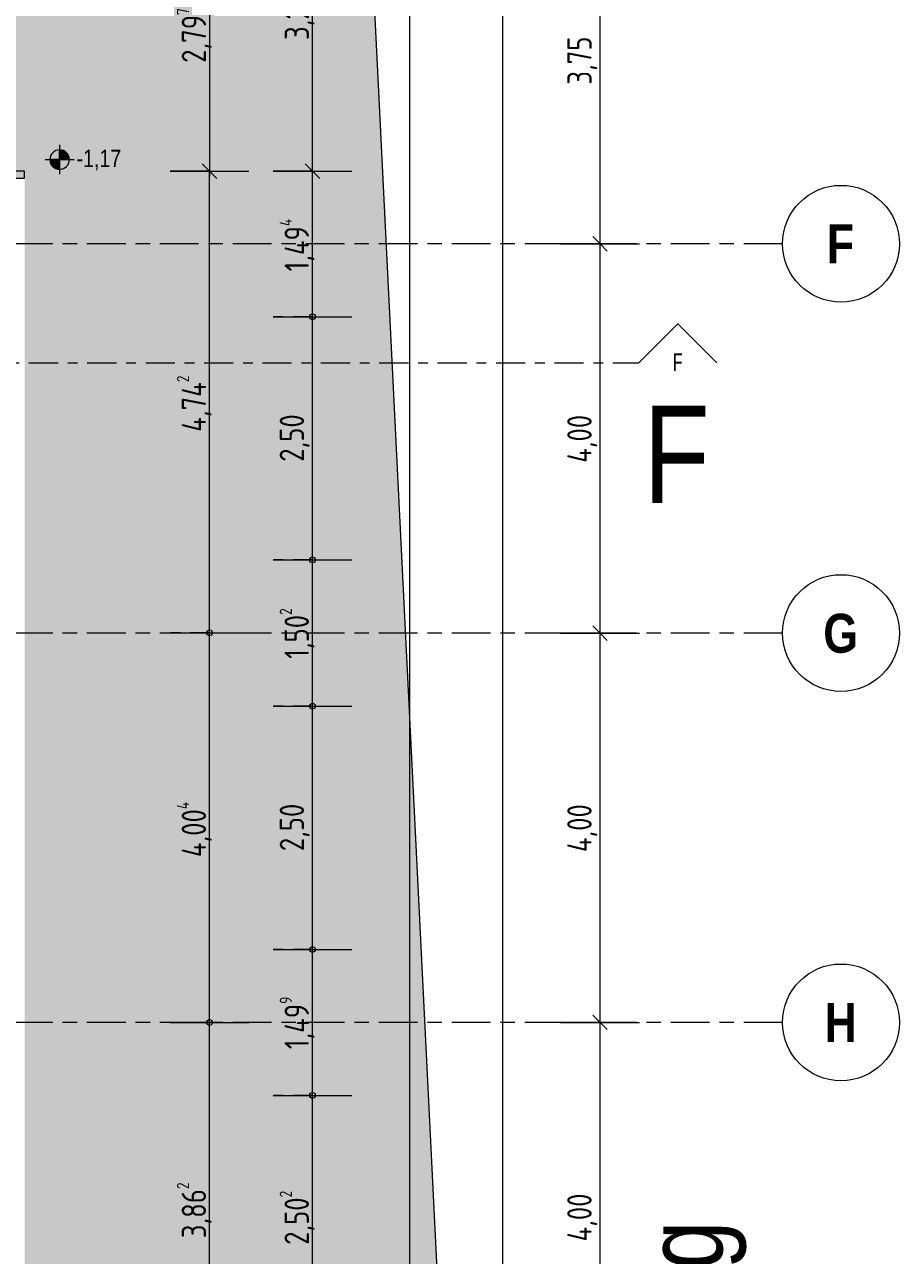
# Model space of a CAD drawing. Header units: metres. Extents: x 2 to 165, y -54 to 869.
# Tile 98 of 106: x 80 to 89, y 2 to 14. Entities that reach past the tile are written whole.
import ezdxf

# ---------------------------------------------------------------- set-up
doc = ezdxf.new("R2010")
doc.units = ezdxf.units.M
for name, pattern in [('_Ebene_', [0.4, 0.2, -0.1, 0, -0.1]), ('_Rasterlinie_', [0.75, 0.4, -0.1, 0.15, -0.1]), ('_Schnittlinie_', [0.6, 0.3, -0.1, 0.1, -0.1])]:
    doc.linetypes.add(name, pattern=pattern)
for name, color, linetype, lineweight in [('A_Bem', 7, 'Continuous', 5), ('A_Bem-100', 7, 'Continuous', 5), ('A_Fassade', 113, 'Continuous', 5), ('A_Geschossdecken', 7, 'Continuous', 5), ('A_Geschossdecken_Oberflächenschraffur', 7, 'Continuous', 5), ('A_Hoehenkoten', 124, 'Continuous', 5), ('A_Notizen', 50, 'Continuous', 5), ('A_Raster', 128, 'Continuous', 5), ('A_Symbol-S_A', 172, 'Continuous', 5)]:
    doc.layers.add(name, color=color, linetype=linetype, lineweight=lineweight)
doc.styles.add('Arial', font='arial.ttf', dxfattribs={"width": 0.8, "height": 0.18})
doc.styles.add('Arial Narrow', font='ARIALN.TTF', dxfattribs={"width": 0.8, "height": 0.18})
doc.styles.add('Arial Narrow_B', font='txt', dxfattribs={"height": 0.4})
doc.styles.add('Arial_1', font='arial.ttf', dxfattribs={"width": 0.8, "height": 1})
doc.styles.add('Arial_B_I', font='txt', dxfattribs={"width": 0.8, "height": 0.8})
doc.styles.add('ISOCPEUR', font='isocpeur.ttf', dxfattribs={"width": 0.8, "height": 0.25})
doc.dimstyles.new('BLB-Standard_2_5_Aussen_1', dxfattribs={"dimscale": 0.3048, "dimtxt": 0.248995, "dimasz": 0.492126, "dimexe": 1.32874, "dimexo": 0.0625, "dimgap": 0.032808, "dimtad": 1, "dimrnd": 0.001, "dimzin": 0, "dimdsep": 46, "dimtxsty": 'ISOCPEUR', "dimblk1": 'OBLIQUE', "dimblk2": 'OBLIQUE', "dimsah": 1, "dimcen": 0.09, "dimdle": 0.164042, "dimazin": 0, "dimtfac": 1, "dimtdec": 4, "dimtix": 1, "dimtmove": 0, "dimatfit": 3, "dimfxl": 1.32874, "dimfxlon": 1, "dimtvp": 1, "dimtolj": 1, "dimtzin": 0, "dimarcsym": 2})
doc.dimstyles.new('BLB-Standard_2_5_Aussen_2', dxfattribs={"dimscale": 0.3048, "dimtxt": 0.248995, "dimasz": 0.19685, "dimexe": 1.32874, "dimexo": 0.0625, "dimgap": 0.032808, "dimtad": 1, "dimrnd": 0.001, "dimzin": 0, "dimdsep": 46, "dimtxsty": 'ISOCPEUR', "dimblk1": 'OBLIQUE', "dimblk2": 'DOTBLANK', "dimsah": 1, "dimcen": 0.09, "dimdle": 0.164042, "dimazin": 0, "dimtfac": 1, "dimtdec": 4, "dimtix": 1, "dimtmove": 0, "dimatfit": 3, "dimfxl": 1.32874, "dimfxlon": 1, "dimtvp": 1, "dimtolj": 1, "dimtzin": 0, "dimarcsym": 2})
doc.dimstyles.new('BLB-Standard_2_5_Aussen_3', dxfattribs={"dimscale": 0.3048, "dimtxt": 0.248995, "dimasz": 0.19685, "dimexe": 1.32874, "dimexo": 0.0625, "dimgap": 0.032808, "dimtad": 1, "dimrnd": 0.001, "dimzin": 0, "dimdsep": 46, "dimtxsty": 'ISOCPEUR', "dimblk1": 'DOTBLANK', "dimblk2": 'DOTBLANK', "dimsah": 1, "dimcen": 0.09, "dimdle": 0.164042, "dimazin": 0, "dimtfac": 1, "dimtdec": 4, "dimtix": 1, "dimtmove": 0, "dimatfit": 3, "dimfxl": 1.32874, "dimfxlon": 1, "dimtvp": 1, "dimtolj": 1, "dimtzin": 0, "dimarcsym": 2})
doc.dimstyles.new('BLB-Standard_2_5_Aussen_4', dxfattribs={"dimscale": 0.3048, "dimtxt": 0.248995, "dimasz": 0.19685, "dimexe": 1.32874, "dimexo": 0.0625, "dimgap": 0.032808, "dimtad": 1, "dimrnd": 0.001, "dimzin": 0, "dimdsep": 46, "dimtxsty": 'ISOCPEUR', "dimblk1": 'DOTBLANK', "dimblk2": 'OBLIQUE', "dimsah": 1, "dimcen": 0.09, "dimdle": 0.164042, "dimazin": 0, "dimtfac": 1, "dimtdec": 4, "dimtix": 1, "dimtmove": 0, "dimatfit": 3, "dimfxl": 1.32874, "dimfxlon": 1, "dimtvp": 1, "dimtolj": 1, "dimtzin": 0, "dimarcsym": 2})

# ---------------------------------------------------------------- blocks, each defined once
blk = doc.blocks.new('Rectangular Mullion - 70mm x 280mm-8069574-AB- E0-  OK FFB')
at = {"layer": 'A_Fassade', "lineweight": 9}
blk.add_hatch(color=253, dxfattribs=at).paths.add_polyline_path([(-0.07, 0.08), (0, 0.08), (0, -0.2), (-0.07, -0.2)], flags=0)
at = {"layer": 'A_Fassade', "color": 250, "lineweight": 9}
for p, q in [((-0.07, 0.08), (0, 0.08)), ((-0.07, -0.2), (-0.07, 0.08)), ((0, 0.08), (0, -0.2)), ((0, -0.2), (-0.07, -0.2))]:
    blk.add_line(p, q, dxfattribs=at)
blk = doc.blocks.new('Schnitt - Name-592450-AB- E0-  OK FFB')
at = {"layer": 'A_Symbol-S_A', "lineweight": 9}
for p, q in [((-0.004, 0.004), (-0.008, 0)), ((0, 0), (-0.004, 0.004))]:
    blk.add_line(p, q, dxfattribs=at)
blk = doc.blocks.new('Höhenkoten - Kreuz gefüllt-6114407-AB- E0-  OK FFB')
at = {"layer": 'A_Hoehenkoten'}
h = blk.add_hatch(color=256, dxfattribs=at)
edge = h.paths.add_edge_path(flags=0)
edge.add_line((-0.001, 0.0014), (0, 0.0014))
edge.add_line((0, 0.0014), (0, 0.0004))
edge.add_arc((0, 0.0014), 0.001, 180, 270, ccw=False)
h = blk.add_hatch(color=256, dxfattribs=at)
edge = h.paths.add_edge_path(flags=0)
edge.add_line((0.001, 0.0014), (0, 0.0014))
edge.add_line((0, 0.0014), (0, 0.0024))
edge.add_arc((0, 0.0014), 0.001, 0, 90, ccw=False)
for p, q in [((0, 0.0029), (0, -0.0001)), ((-0.0015, 0.0014), (0.0015, 0.0014)), ((-0.001, 0.0014), (0, 0.0014)), ((0, 0.0014), (-0.001, 0.0014)), ((0, 0.0014), (-0.001, 0.0014)), ((-0.001, 0.0014), (0, 0.0014)), ((0, 0.0014), (0, 0.0024)), ((0, 0.0024), (0, 0.0014)), ((0, 0.0024), (0, 0.0014)), ((0, 0.0014), (0, 0.0024)), ((0.001, 0.0014), (0, 0.0014)), ((0, 0.0014), (0, 0.0004)), ((0, 0.0004), (0, 0.0014)), ((0, 0.0014), (0.001, 0.0014)), ((0, 0.0014), (0.001, 0.0014)), ((0.001, 0.0014), (0, 0.0014)), ((0, 0.0014), (0, 0.0004)), ((0, 0.0004), (0, 0.0014))]:
    blk.add_line(p, q, dxfattribs=at)
for start, end in [(90, 180), (90, 180), (180, 270), (180, 270), (360, 90), (360, 90), (270, 0), (270, 360)]:
    blk.add_arc((0, 0.0014), 0.001, start, end, dxfattribs=at)
blk = doc.blocks.new('DIMBLOCK25-AB- E0-  OK FFB')
at = {"layer": 'A_Bem-100'}
for p, q in [((81.81, 3.98), (82.62, 3.98)), ((82.215, 0.118), (82.215, 3.98)), ((81.81, 0.118), (82.62, 0.118)), ((82.215, 0.118), (81.81, 0.118))]:
    blk.add_line(p, q, dxfattribs=at)
at = {"layer": 'A_Bem-100', "linetype": '_Ebene_'}
blk.add_line((82.215, 3.98), (81.81, 3.98), dxfattribs=at)
at = {"layer": 'A_Bem-100', "lineweight": 9}
for q in [(82.14, 0.193), (82.29, 0.043)]:
    blk.add_line((82.215, 0.118), q, dxfattribs=at)
blk.add_circle((82.215, 3.98), 0.03, dxfattribs=at)
at = {"layer": 'A_Bem-100', "color": 0, "insert": (81.879, 1.764), "char_height": 0.25, "width": 0.68419, "attachment_point": 1, "rotation": 90, "line_spacing_factor": 1.149209, "style": 'ISOCPEUR'}
blk.add_mtext('3,86\\A2\\H0.5x;\\S2^  ;\\H2x;', dxfattribs=at)
blk = doc.blocks.new('_DotBlank')
at = {"color": 0, "linetype": 'ByBlock', "lineweight": -2}
blk.add_line((-0.5, 0), (-1, 0), dxfattribs=at)
blk.add_circle((0, 0), 0.5, dxfattribs=at)
blk = doc.blocks.new('_Oblique')
at = {"color": 0, "linetype": 'ByBlock', "lineweight": -2}
blk.add_line((-0.5, -0.5), (0.5, 0.5), dxfattribs=at)
blk = doc.blocks.new('DIMBLOCK26-AB- E0-  OK FFB')
at = {"layer": 'A_Bem-100'}
for p, q in [((81.81, 7.984), (82.62, 7.984)), ((82.215, 3.98), (82.215, 7.984)), ((81.81, 3.98), (82.62, 3.98))]:
    blk.add_line(p, q, dxfattribs=at)
at = {"layer": 'A_Bem-100', "linetype": '_Ebene_'}
for p, q in [((82.215, 7.984), (81.81, 7.984)), ((82.215, 3.98), (81.81, 3.98))]:
    blk.add_line(p, q, dxfattribs=at)
at = {"layer": 'A_Bem-100', "lineweight": 9}
for centre in [(82.215, 7.984), (82.215, 3.98)]:
    blk.add_circle(centre, 0.03, dxfattribs=at)
at = {"layer": 'A_Bem-100', "color": 0, "insert": (81.879, 5.68), "char_height": 0.25, "width": 0.72602, "attachment_point": 1, "rotation": 90, "line_spacing_factor": 1.149209, "style": 'ISOCPEUR'}
blk.add_mtext('4,00\\A2\\H0.5x;\\S4^  ;\\H2x;', dxfattribs=at)
blk = doc.blocks.new('DIMBLOCK27-AB- E0-  OK FFB')
at = {"layer": 'A_Bem-100', "lineweight": 9}
for q in [(82.14, 12.801), (82.29, 12.651)]:
    blk.add_line((82.215, 12.726), q, dxfattribs=at)
at = {"layer": 'A_Bem-100'}
for p, q in [((81.81, 12.726), (82.62, 12.726)), ((82.215, 12.726), (81.81, 12.726)), ((82.215, 7.984), (82.215, 12.726)), ((81.81, 7.984), (82.62, 7.984))]:
    blk.add_line(p, q, dxfattribs=at)
at = {"layer": 'A_Bem-100', "linetype": '_Ebene_'}
blk.add_line((82.215, 7.984), (81.81, 7.984), dxfattribs=at)
at = {"layer": 'A_Bem-100', "lineweight": 9}
blk.add_circle((82.215, 7.984), 0.03, dxfattribs=at)
at = {"layer": 'A_Bem-100', "color": 0, "insert": (81.879, 10.05), "char_height": 0.25, "width": 0.732, "attachment_point": 1, "rotation": 90, "line_spacing_factor": 1.149209, "style": 'ISOCPEUR'}
blk.add_mtext('4,74\\A2\\H0.5x;\\S2^  ;\\H2x;', dxfattribs=at)
blk = doc.blocks.new('DIMBLOCK39-AB- E0-  OK FFB')
at = {"layer": 'A_Bem-100'}
for p, q in [((82.868, 3.232), (83.678, 3.232)), ((83.273, 0.73), (83.273, 3.232)), ((82.868, 0.73), (83.678, 0.73))]:
    blk.add_line(p, q, dxfattribs=at)
at = {"layer": 'A_Bem-100', "linetype": '_Ebene_'}
for p, q in [((83.273, 3.232), (82.868, 3.232)), ((83.273, 0.73), (82.868, 0.73))]:
    blk.add_line(p, q, dxfattribs=at)
at = {"layer": 'A_Bem-100', "lineweight": 9}
for centre in [(83.273, 3.232), (83.273, 0.73)]:
    blk.add_circle(centre, 0.03, dxfattribs=at)
at = {"layer": 'A_Bem-100', "color": 0, "insert": (82.936, 1.696), "char_height": 0.25, "width": 0.68419, "attachment_point": 1, "rotation": 90, "line_spacing_factor": 1.149209, "style": 'ISOCPEUR'}
blk.add_mtext('2,50\\A2\\H0.5x;\\S2^  ;\\H2x;', dxfattribs=at)
blk = doc.blocks.new('DIMBLOCK40-AB- E0-  OK FFB')
at = {"layer": 'A_Bem-100'}
for p, q in [((82.868, 4.731), (83.678, 4.731)), ((83.273, 3.232), (83.273, 4.731)), ((82.868, 3.232), (83.678, 3.232))]:
    blk.add_line(p, q, dxfattribs=at)
at = {"layer": 'A_Bem-100', "linetype": '_Ebene_'}
for p, q in [((83.273, 4.731), (82.868, 4.731)), ((83.273, 3.232), (82.868, 3.232))]:
    blk.add_line(p, q, dxfattribs=at)
at = {"layer": 'A_Bem-100', "lineweight": 9}
for centre in [(83.273, 4.731), (83.273, 3.232)]:
    blk.add_circle(centre, 0.03, dxfattribs=at)
at = {"layer": 'A_Bem-100', "color": 0, "insert": (82.936, 3.706), "char_height": 0.25, "width": 0.66029, "attachment_point": 1, "rotation": 90, "line_spacing_factor": 1.149209, "style": 'ISOCPEUR'}
blk.add_mtext('1,49\\A2\\H0.5x;\\S9^  ;\\H2x;', dxfattribs=at)
blk = doc.blocks.new('DIMBLOCK41-AB- E0-  OK FFB')
at = {"layer": 'A_Bem-100'}
for p, q in [((82.868, 7.231), (83.678, 7.231)), ((83.273, 4.731), (83.273, 7.231)), ((82.868, 4.731), (83.678, 4.731))]:
    blk.add_line(p, q, dxfattribs=at)
at = {"layer": 'A_Bem-100', "linetype": '_Ebene_'}
for p, q in [((83.273, 7.231), (82.868, 7.231)), ((83.273, 4.731), (82.868, 4.731))]:
    blk.add_line(p, q, dxfattribs=at)
at = {"layer": 'A_Bem-100', "lineweight": 9}
for centre in [(83.273, 7.231), (83.273, 4.731)]:
    blk.add_circle(centre, 0.03, dxfattribs=at)
at = {"layer": 'A_Bem-100', "color": 0, "insert": (82.936, 5.741), "char_height": 0.25, "width": 0.57664, "attachment_point": 1, "rotation": 90, "line_spacing_factor": 1.149209, "style": 'ISOCPEUR'}
blk.add_mtext('2,50', dxfattribs=at)
blk = doc.blocks.new('DIMBLOCK42-AB- E0-  OK FFB')
at = {"layer": 'A_Bem-100'}
for p, q in [((82.868, 8.733), (83.678, 8.733)), ((83.273, 7.231), (83.273, 8.733)), ((82.868, 7.231), (83.678, 7.231))]:
    blk.add_line(p, q, dxfattribs=at)
at = {"layer": 'A_Bem-100', "linetype": '_Ebene_'}
for p, q in [((83.273, 8.733), (82.868, 8.733)), ((83.273, 7.231), (82.868, 7.231))]:
    blk.add_line(p, q, dxfattribs=at)
at = {"layer": 'A_Bem-100', "lineweight": 9}
for centre in [(83.273, 8.733), (83.273, 7.231)]:
    blk.add_circle(centre, 0.03, dxfattribs=at)
at = {"layer": 'A_Bem-100', "color": 0, "insert": (82.936, 7.717), "char_height": 0.25, "width": 0.63639, "attachment_point": 1, "rotation": 90, "line_spacing_factor": 1.149209, "style": 'ISOCPEUR'}
blk.add_mtext('1,50\\A2\\H0.5x;\\S2^  ;\\H2x;', dxfattribs=at)
blk = doc.blocks.new('DIMBLOCK43-AB- E0-  OK FFB')
at = {"layer": 'A_Bem-100'}
for p, q in [((82.868, 11.232), (83.678, 11.232)), ((83.273, 8.733), (83.273, 11.232)), ((82.868, 8.733), (83.678, 8.733))]:
    blk.add_line(p, q, dxfattribs=at)
at = {"layer": 'A_Bem-100', "linetype": '_Ebene_'}
for p, q in [((83.273, 11.232), (82.868, 11.232)), ((83.273, 8.733), (82.868, 8.733))]:
    blk.add_line(p, q, dxfattribs=at)
at = {"layer": 'A_Bem-100', "lineweight": 9}
for centre in [(83.273, 11.232), (83.273, 8.733)]:
    blk.add_circle(centre, 0.03, dxfattribs=at)
at = {"layer": 'A_Bem-100', "color": 0, "insert": (82.936, 9.742), "char_height": 0.25, "width": 0.57664, "attachment_point": 1, "rotation": 90, "line_spacing_factor": 1.149209, "style": 'ISOCPEUR'}
blk.add_mtext('2,50', dxfattribs=at)
blk = doc.blocks.new('DIMBLOCK44-AB- E0-  OK FFB')
at = {"layer": 'A_Bem-100', "lineweight": 9}
for q in [(83.198, 12.801), (83.348, 12.651)]:
    blk.add_line((83.273, 12.726), q, dxfattribs=at)
at = {"layer": 'A_Bem-100'}
for p, q in [((82.868, 12.726), (83.678, 12.726)), ((83.273, 12.726), (82.868, 12.726)), ((83.273, 11.232), (83.273, 12.726)), ((82.868, 11.232), (83.678, 11.232))]:
    blk.add_line(p, q, dxfattribs=at)
at = {"layer": 'A_Bem-100', "linetype": '_Ebene_'}
blk.add_line((83.273, 11.232), (82.868, 11.232), dxfattribs=at)
at = {"layer": 'A_Bem-100', "lineweight": 9}
blk.add_circle((83.273, 11.232), 0.03, dxfattribs=at)
at = {"layer": 'A_Bem-100', "color": 0, "insert": (82.936, 11.697), "char_height": 0.25, "width": 0.67822, "attachment_point": 1, "rotation": 90, "line_spacing_factor": 1.149209, "style": 'ISOCPEUR'}
blk.add_mtext('1,49\\A2\\H0.5x;\\S4^  ;\\H2x;', dxfattribs=at)
blk = doc.blocks.new('DIMBLOCK45-AB- E0-  OK FFB')
at = {"layer": 'A_Bem-100', "lineweight": 9}
for p, q in [((83.273, 15.994), (83.198, 16.069)), ((83.273, 15.994), (83.348, 15.919)), ((83.273, 12.726), (83.198, 12.801)), ((83.273, 12.726), (83.348, 12.651))]:
    blk.add_line(p, q, dxfattribs=at)
at = {"layer": 'A_Bem-100'}
for p, q in [((82.868, 15.994), (83.678, 15.994)), ((83.273, 15.994), (82.868, 15.994)), ((83.273, 12.726), (83.273, 15.994)), ((82.868, 12.726), (83.678, 12.726)), ((83.273, 12.726), (82.868, 12.726))]:
    blk.add_line(p, q, dxfattribs=at)
at = {"layer": 'A_Bem-100', "color": 0, "insert": (82.936, 14.075), "char_height": 0.25, "width": 0.68419, "attachment_point": 1, "rotation": 90, "line_spacing_factor": 1.149209, "style": 'ISOCPEUR'}
blk.add_mtext('3,26\\A2\\H0.5x;\\S8^  ;\\H2x;', dxfattribs=at)
blk = doc.blocks.new('Raster - Raster-989695-AB- E0-  OK FFB')
at = {"layer": 'A_Raster', "lineweight": 9}
blk.add_circle((0, 0), 0.006, dxfattribs=at)
blk = doc.blocks.new('DIMBLOCK133-AB- E0-  OK FFB')
at = {"layer": 'A_Bem-100', "lineweight": 9}
for p, q in [((86.227, 3.982), (86.152, 4.057)), ((86.227, 3.982), (86.302, 3.907)), ((86.227, -0.018), (86.152, 0.057)), ((86.227, -0.018), (86.302, -0.093))]:
    blk.add_line(p, q, dxfattribs=at)
at = {"layer": 'A_Bem-100'}
for p, q in [((85.822, 3.982), (86.632, 3.982)), ((86.227, 3.982), (85.822, 3.982)), ((86.227, -0.018), (86.227, 3.982)), ((85.822, -0.018), (86.632, -0.018)), ((86.227, -0.018), (85.822, -0.018))]:
    blk.add_line(p, q, dxfattribs=at)
at = {"layer": 'A_Bem-100', "color": 0, "insert": (85.891, 1.731), "char_height": 0.25, "width": 0.60054, "attachment_point": 1, "rotation": 90, "line_spacing_factor": 1.149209, "style": 'ISOCPEUR'}
blk.add_mtext('4,00', dxfattribs=at)
blk = doc.blocks.new('DIMBLOCK134-AB- E0-  OK FFB')
at = {"layer": 'A_Bem-100'}
for p, q in [((85.822, 7.982), (86.632, 7.982)), ((86.227, 7.982), (85.822, 7.982)), ((86.227, 3.982), (86.227, 7.982)), ((85.822, 3.982), (86.632, 3.982)), ((86.227, 3.982), (85.822, 3.982))]:
    blk.add_line(p, q, dxfattribs=at)
at = {"layer": 'A_Bem-100', "lineweight": 9}
for p, q in [((86.227, 7.982), (86.152, 8.057)), ((86.227, 7.982), (86.302, 7.907)), ((86.227, 3.982), (86.152, 4.057)), ((86.227, 3.982), (86.302, 3.907))]:
    blk.add_line(p, q, dxfattribs=at)
at = {"layer": 'A_Bem-100', "color": 0, "insert": (85.891, 5.731), "char_height": 0.25, "width": 0.60054, "attachment_point": 1, "rotation": 90, "line_spacing_factor": 1.149209, "style": 'ISOCPEUR'}
blk.add_mtext('4,00', dxfattribs=at)
blk = doc.blocks.new('DIMBLOCK135-AB- E0-  OK FFB')
at = {"layer": 'A_Bem-100', "lineweight": 9}
for p, q in [((86.227, 11.982), (86.152, 12.057)), ((86.227, 11.982), (86.302, 11.907)), ((86.227, 7.982), (86.152, 8.057)), ((86.227, 7.982), (86.302, 7.907))]:
    blk.add_line(p, q, dxfattribs=at)
at = {"layer": 'A_Bem-100'}
for p, q in [((85.822, 11.982), (86.632, 11.982)), ((86.227, 11.982), (85.822, 11.982)), ((86.227, 7.982), (86.227, 11.982)), ((85.822, 7.982), (86.632, 7.982)), ((86.227, 7.982), (85.822, 7.982))]:
    blk.add_line(p, q, dxfattribs=at)
at = {"layer": 'A_Bem-100', "color": 0, "insert": (85.891, 9.731), "char_height": 0.25, "width": 0.60054, "attachment_point": 1, "rotation": 90, "line_spacing_factor": 1.149209, "style": 'ISOCPEUR'}
blk.add_mtext('4,00', dxfattribs=at)
blk = doc.blocks.new('DIMBLOCK136-AB- E0-  OK FFB')
at = {"layer": 'A_Bem-100', "lineweight": 9}
for p, q in [((86.227, 15.732), (86.152, 15.807)), ((86.227, 15.732), (86.302, 15.657)), ((86.227, 11.982), (86.152, 12.057)), ((86.227, 11.982), (86.302, 11.907))]:
    blk.add_line(p, q, dxfattribs=at)
at = {"layer": 'A_Bem-100'}
for p, q in [((85.822, 15.732), (86.632, 15.732)), ((86.227, 15.732), (85.822, 15.732)), ((86.227, 11.982), (86.227, 15.732)), ((85.822, 11.982), (86.632, 11.982)), ((86.227, 11.982), (85.822, 11.982))]:
    blk.add_line(p, q, dxfattribs=at)
at = {"layer": 'A_Bem-100', "color": 0, "insert": (85.891, 13.616), "char_height": 0.25, "width": 0.57664, "attachment_point": 1, "rotation": 90, "line_spacing_factor": 1.149209, "style": 'ISOCPEUR'}
blk.add_mtext('3,75', dxfattribs=at)
blk = doc.blocks.new('DIMBLOCK219-AB- E0-  OK FFB')
at = {"layer": 'A_Bem-100', "lineweight": 9}
for p, q in [((84.273, 15.524), (84.198, 15.599)), ((84.273, 15.524), (84.348, 15.449)), ((84.273, -19.541), (84.198, -19.466)), ((84.273, -19.541), (84.348, -19.616))]:
    blk.add_line(p, q, dxfattribs=at)
at = {"layer": 'A_Bem-100'}
for p, q in [((83.868, 15.524), (84.678, 15.524)), ((84.273, 15.524), (83.868, 15.524)), ((84.273, -19.541), (84.273, 15.524)), ((83.868, -19.541), (84.678, -19.541)), ((84.273, -19.541), (83.868, -19.541))]:
    blk.add_line(p, q, dxfattribs=at)
at = {"layer": 'A_Bem-100', "color": 0, "insert": (83.936, -2.362), "char_height": 0.25, "width": 0.84852, "attachment_point": 1, "rotation": 90, "line_spacing_factor": 1.149209, "style": 'ISOCPEUR'}
blk.add_mtext('35,06\\A2\\H0.5x;\\S5^  ;\\H2x;', dxfattribs=at)
blk = doc.blocks.new('DIMBLOCK226-AB- E0-  OK FFB')
at = {"layer": 'A_Bem-100', "lineweight": 9}
for p, q in [((82.215, 15.524), (82.14, 15.599)), ((82.215, 15.524), (82.29, 15.449)), ((82.215, 12.726), (82.14, 12.801)), ((82.215, 12.726), (82.29, 12.651))]:
    blk.add_line(p, q, dxfattribs=at)
at = {"layer": 'A_Bem-100'}
for p, q in [((81.81, 15.524), (82.62, 15.524)), ((82.215, 15.524), (81.81, 15.524)), ((82.215, 15.524), (82.215, 12.676)), ((81.81, 12.726), (82.62, 12.726)), ((82.215, 12.726), (81.81, 12.726))]:
    blk.add_line(p, q, dxfattribs=at)
at = {"layer": 'A_Bem-100', "color": 0, "insert": (81.879, 13.84), "char_height": 0.25, "width": 0.68419, "attachment_point": 1, "rotation": 90, "line_spacing_factor": 1.149209, "style": 'ISOCPEUR'}
blk.add_mtext('2,79\\A2\\H0.5x;\\S7^  ;\\H2x;', dxfattribs=at)
blk = doc.blocks.new('DIMBLOCK227-AB- E0-  OK FFB')
at = {"layer": 'A_Bem-100'}
for p, q in [((84.822, 18.343), (85.632, 18.343)), ((85.227, 18.343), (84.822, 18.343)), ((85.227, -22.395), (85.227, 18.393)), ((84.822, -22.345), (85.632, -22.345)), ((85.227, -22.345), (84.822, -22.345))]:
    blk.add_line(p, q, dxfattribs=at)
at = {"layer": 'A_Bem-100', "lineweight": 9}
for p, q in [((85.227, 18.343), (85.152, 18.418)), ((85.227, 18.343), (85.302, 18.268)), ((85.227, -22.345), (85.152, -22.27)), ((85.227, -22.345), (85.302, -22.42))]:
    blk.add_line(p, q, dxfattribs=at)
at = {"layer": 'A_Bem-100', "color": 0, "insert": (84.891, -2.365), "char_height": 0.25, "width": 0.87242, "attachment_point": 1, "rotation": 90, "line_spacing_factor": 1.149209, "style": 'ISOCPEUR'}
blk.add_mtext('40,68\\A2\\H0.5x;\\S7^  ;\\H2x;', dxfattribs=at)

msp = doc.modelspace()

# ---------------------------------------------------------------- hatches: boundary and pattern name
at = {"layer": 'A_Geschossdecken_Oberflächenschraffur'}
for points in [[(80.2042, 12.7265), (80.2113, 12.7265), (82.0392, 14.88), (80.1942, 14.88), (80.1942, 12.7765), (80.2042, 12.7765)], [(83.9918, 12.7064), (82.0392, 14.88), (80.2113, 12.7265), (80.3147, 12.7265), (80.3147, 12.7064), (83.3359, 12.7064)], [(83.9918, 12.7064), (83.8841, 14.88), (82.0392, 14.88), (83.3359, 13.4365)], [(84.2335, 7.828), (83.9918, 12.7064), (80.3147, 12.7064), (80.3147, 7.828), (83.3359, 7.828)], [(84.4227, 4.008), (84.2335, 7.828), (80.3147, 7.828), (80.3147, 4.008), (83.3359, 4.008)], [(84.6046, 0.3378), (84.4227, 4.008), (80.3147, 4.008), (80.3147, 0.3378), (83.3359, 0.3378)]]:
    msp.add_hatch(color=10, dxfattribs=at).paths.add_polyline_path(points, flags=0)

# ---------------------------------------------------------------- linework, layer by layer
at = {"layer": 'A_Geschossdecken', "color": 254, "lineweight": 9}
msp.add_line((83.8841, 14.88), (84.6046, 0.3378), dxfattribs=at)
at = {"layer": 'A_Raster', "linetype": '_Rasterlinie_', "lineweight": 9}
for p, q in [((88.1031, 11.9816), (15.5195, 11.9816)), ((88.1031, 7.9816), (15.5195, 7.9816)), ((88.1031, 3.9816), (15.5195, 3.9816))]:
    msp.add_line(p, q, dxfattribs=at)
at = {"layer": 'A_Symbol-S_A', "linetype": '_Schnittlinie_', "lineweight": 9}
msp.add_line((22.1587, 10.7587), (86.6263, 10.7587), dxfattribs=at)

# ---------------------------------------------------------------- block references
at = {"layer": 'A_Fassade', "color": 250, "lineweight": 9, "extrusion": (0, 0, -1), "rotation": 90.0000000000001}
msp.add_blockref('Rectangular Mullion - 70mm x 280mm-8069574-AB- E0-  OK FFB', (-80.2347, 12.7265), dxfattribs=at)
at = {"layer": 'A_Hoehenkoten', "xscale": 99.99999999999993, "yscale": 99.99999999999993, "zscale": 99.99999999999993}
msp.add_blockref('Höhenkoten - Kreuz gefüllt-6114407-AB- E0-  OK FFB', (80.6743, 12.7064), dxfattribs=at)
at = {"layer": 'A_Raster', "lineweight": 9, "xscale": 99.99999999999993, "yscale": 99.99999999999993, "zscale": 99.99999999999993, "rotation": 89.99999999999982}
for p in [(88.7031, 11.9816), (88.7031, 7.9816), (88.7031, 3.9816)]:
    msp.add_blockref('Raster - Raster-989695-AB- E0-  OK FFB', p, dxfattribs=at)
at = {"layer": 'A_Symbol-S_A', "lineweight": 9, "extrusion": (0, 0, -1), "xscale": 99.99999999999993, "yscale": 99.99999999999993, "zscale": 99.99999999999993}
msp.add_blockref('Schnitt - Name-592450-AB- E0-  OK FFB', (-86.6263, 10.7587), dxfattribs=at)

# ---------------------------------------------------------------- texts
at = {"layer": 'A_Hoehenkoten', "insert": (80.8485, 12.9485), "char_height": 0.18, "width": 0.542095, "attachment_point": 1, "line_spacing_factor": 0.941778, "style": 'Arial'}
msp.add_mtext('-1,17', dxfattribs=at)
at = {"layer": 'A_Notizen', "color": 7, "insert": (86.6724, 10.3172), "char_height": 1, "width": 0.827342, "attachment_point": 1, "style": 'Arial_1'}
msp.add_mtext('F', dxfattribs=at)
at = {"layer": 'A_Notizen', "color": 7, "insert": (86.6917, -5.9087), "char_height": 0.8, "width": 9.992233, "attachment_point": 1, "rotation": 90, "style": 'Arial_B_I'}
msp.add_mtext('Straße - Belderberg', dxfattribs=at)
at = {"layer": 'A_Raster', "char_height": 0.4, "attachment_point": 1, "style": 'Arial Narrow_B'}
for s, insert, width in [('\\fArial Narrow|b1|i0|c0|p34|;F', (88.5576, 12.1799), 0.344726), ('\\fArial Narrow|b1|i0|c0|p34|;G', (88.5211, 8.1799), 0.432911), ('\\fArial Narrow|b1|i0|c0|p34|;H', (88.5346, 4.1799), 0.400844)]:
    msp.add_mtext(s, dxfattribs=dict(at, insert=insert, width=width))
at = {"layer": 'A_Symbol-S_A', "insert": (86.9753, 10.8558), "char_height": 0.18, "width": 0.121856, "attachment_point": 1, "style": 'Arial Narrow'}
msp.add_mtext('F', dxfattribs=at)

# ---------------------------------------------------------------- dimensions: what is measured, and where the dimension line sits
at = {"layer": 'A_Bem'}
for base, p1, p2, text, dimstyle, override, picture, middle in [((85.2272, 18.3427), (84.8222, -22.3447), (84.8222, 18.3427), '\\A1;40,68\\Q;{\\A1;{\\H0.5x;\\S7^ ;}}', 'BLB-Standard_2_5_Aussen_1', {"dimpost": '<>', "dimfxl": 40.687457}, 'DIMBLOCK227-AB- E0-  OK FFB', (85.0672, -2.001)), ((83.2728, 15.9944), (82.8678, 12.7265), (82.8678, 15.9944), '\\A1;3,26\\Q;{\\A1;{\\H0.5x;\\S8^ ;}}', 'BLB-Standard_2_5_Aussen_1', {"dimpost": '<>', "dimfxl": 3.267893}, 'DIMBLOCK45-AB- E0-  OK FFB', (83.1128, 14.3604)), ((82.2154, 12.7265), (81.8104, 15.5237), (81.8104, 12.7265), '\\A1;2,79\\Q;{\\A1;{\\H0.5x;\\S7^ ;}}', 'BLB-Standard_2_5_Aussen_1', {"dimpost": '<>', "dimfxl": 2.797245}, 'DIMBLOCK226-AB- E0-  OK FFB', (82.0554, 14.1251)), ((84.2728, 15.5237), (83.8678, -19.5409), (83.8678, 15.5237), '\\A1;35,06\\Q;{\\A1;{\\H0.5x;\\S5^ ;}}', 'BLB-Standard_2_5_Aussen_1', {"dimpost": '<>', "dimfxl": 35.064668}, 'DIMBLOCK219-AB- E0-  OK FFB', (84.1128, -2.0086)), ((82.2154, 12.7265), (81.8104, 7.9842), (81.8104, 12.7265), '\\A1;4,74\\Q;{\\A1;{\\H0.5x;\\S2^ ;}}', 'BLB-Standard_2_5_Aussen_4', {"dimpost": '<>', "dimfxl": 4.742237}, 'DIMBLOCK27-AB- E0-  OK FFB', (82.0554, 10.3854)), ((83.2728, 12.7265), (82.8678, 11.2324), (82.8678, 12.7265), '\\A1;1,49\\Q;{\\A1;{\\H0.5x;\\S4^ ;}}', 'BLB-Standard_2_5_Aussen_4', {"dimpost": '<>', "dimfxl": 1.494079}, 'DIMBLOCK44-AB- E0-  OK FFB', (83.1128, 12.0094)), ((83.2728, 8.7325), (82.8678, 7.231), (82.8678, 8.7325), '\\A1;1,50\\Q;{\\A1;{\\H0.5x;\\S2^ ;}}', 'BLB-Standard_2_5_Aussen_3', {"dimpost": '<>', "dimfxl": 1.501579}, 'DIMBLOCK42-AB- E0-  OK FFB', (83.1128, 7.9817)), ((82.2154, 7.9842), (81.8104, 3.9803), (81.8104, 7.9842), '\\A1;4,00\\Q;{\\A1;{\\H0.5x;\\S4^ ;}}', 'BLB-Standard_2_5_Aussen_3', {"dimpost": '<>', "dimfxl": 4.003947}, 'DIMBLOCK26-AB- E0-  OK FFB', (82.0554, 5.9823)), ((83.2728, 4.7311), (82.8678, 3.232), (82.8678, 4.7311), '\\A1;1,49\\Q;{\\A1;{\\H0.5x;\\S9^ ;}}', 'BLB-Standard_2_5_Aussen_3', {"dimpost": '<>', "dimfxl": 1.499079}, 'DIMBLOCK40-AB- E0-  OK FFB', (83.1128, 3.9815)), ((82.2154, 3.9803), (81.8104, 0.1183), (81.8104, 3.9803), '\\A1;3,86\\Q;{\\A1;{\\H0.5x;\\S2^ ;}}', 'BLB-Standard_2_5_Aussen_2', {"dimpost": '<>', "dimfxl": 3.862016}, 'DIMBLOCK25-AB- E0-  OK FFB', (82.0554, 2.0193)), ((83.2728, 3.232), (82.8678, 0.7296), (82.8678, 3.232), '\\A1;2,50\\Q;{\\A1;{\\H0.5x;\\S2^ ;}}', 'BLB-Standard_2_5_Aussen_3', {"dimpost": '<>', "dimfxl": 2.502368}, 'DIMBLOCK39-AB- E0-  OK FFB', (83.1128, 1.9808))]:
    dim = msp.add_linear_dim(base=base, p1=p1, p2=p2, angle=90, text=text, dimstyle=dimstyle, override=override, dxfattribs=at)
    dim.commit()
    dim.dimension.update_dxf_attribs({"geometry": picture, "text_midpoint": middle})
for base, p1, p2, dimstyle, override, picture, middle in [((86.2272, 15.7316), (85.8222, 11.9816), (85.8222, 15.7316), 'BLB-Standard_2_5_Aussen_1', {"dimpost": '<>', "dimfxl": 3.75}, 'DIMBLOCK136-AB- E0-  OK FFB', (86.0922, 13.8566)), ((86.2272, 11.9816), (85.8222, 7.9816), (85.8222, 11.9816), 'BLB-Standard_2_5_Aussen_1', {"dimpost": '<>', "dimfxl": 4}, 'DIMBLOCK135-AB- E0-  OK FFB', (86.0922, 9.9816)), ((83.2728, 11.2324), (82.8678, 8.7325), (82.8678, 11.2324), 'BLB-Standard_2_5_Aussen_3', {"dimpost": '<>', "dimfxl": 2.499868}, 'DIMBLOCK43-AB- E0-  OK FFB', (83.1378, 9.9825)), ((86.2272, 7.9816), (85.8222, 3.9816), (85.8222, 7.9816), 'BLB-Standard_2_5_Aussen_1', {"dimpost": '<>', "dimfxl": 4}, 'DIMBLOCK134-AB- E0-  OK FFB', (86.0922, 5.9816)), ((83.2728, 7.231), (82.8678, 4.7311), (82.8678, 7.231), 'BLB-Standard_2_5_Aussen_3', {"dimpost": '<>', "dimfxl": 2.499868}, 'DIMBLOCK41-AB- E0-  OK FFB', (83.1378, 5.981)), ((86.2272, 3.9816), (85.8222, -0.0184), (85.8222, 3.9816), 'BLB-Standard_2_5_Aussen_1', {"dimpost": '<>', "dimfxl": 4}, 'DIMBLOCK133-AB- E0-  OK FFB', (86.0922, 1.9816))]:
    dim = msp.add_linear_dim(base=base, p1=p1, p2=p2, angle=90, dimstyle=dimstyle, override=override, dxfattribs=at)
    dim.commit()
    dim.dimension.update_dxf_attribs({"geometry": picture, "text_midpoint": middle})

doc.saveas('drawing.dxf')
